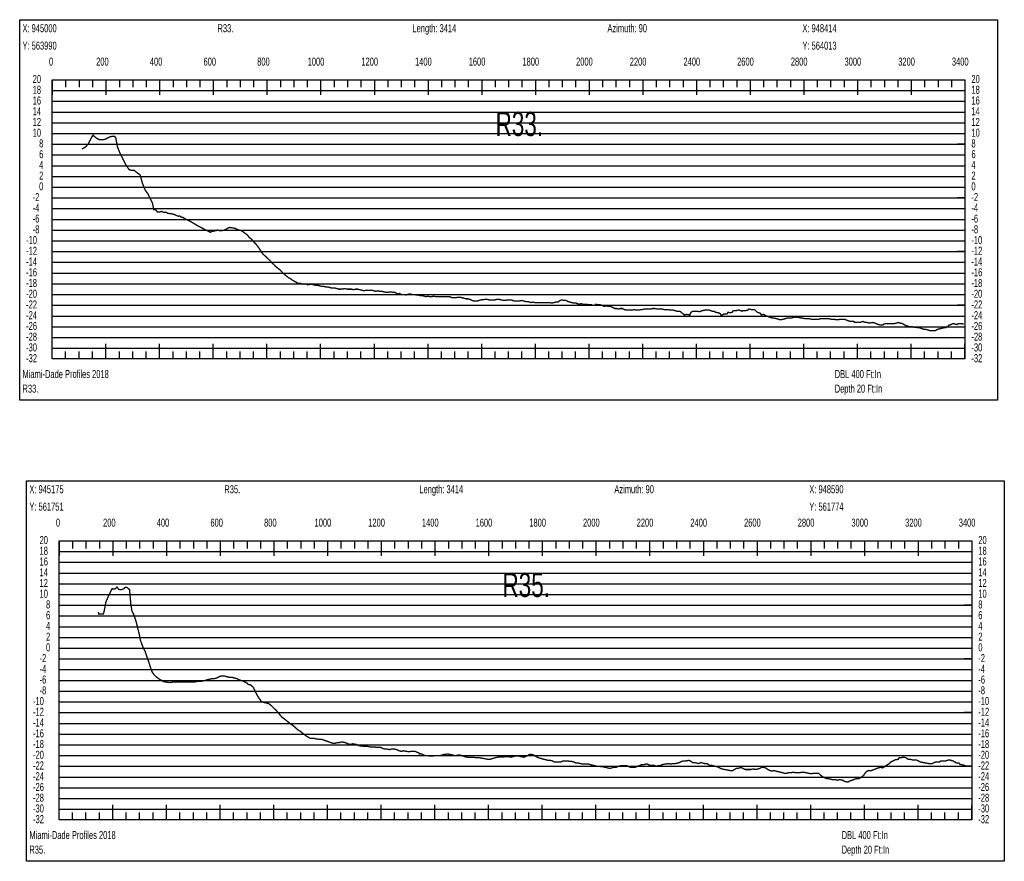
# Model space of a CAD drawing. Header units: inches. Extents: x 471865 to 538526, y 1054316 to 1102451.
# Tile 74 of 131: x 491167 to 494835, y 1094321 to 1097457. Entities that reach past the tile are written whole.
import ezdxf

# ---------------------------------------------------------------- set-up
doc = ezdxf.new("R2010")
doc.units = ezdxf.units.IN
doc.header["$MEASUREMENT"] = 0
for name, color, linetype in [('LABELS', 7, 'Continuous'), ('X_Gr1', 7, 'Continuous'), ('XSECTION', 7, 'Continuous')]:
    doc.layers.add(name, color=color, linetype=linetype)
doc.styles.get("Standard").update_dxf_attribs({"font": 'arial.ttf'})

msp = doc.modelspace()

# ---------------------------------------------------------------- linework, layer by layer
at = {"layer": 'X_Gr1', "color": 6, "linetype": 'Continuous', "lineweight": 18, "true_color": 0xff00ff, "transparency": 33554687, "const_width": 5}
for points in [[(491398.9, 1096975), (491398.9, 1096975), (491412.5, 1096982.4), (491424.4, 1096996.6), (491434.2, 1097016.9), (491440.2, 1097026.4), (491450.5, 1097017.3), (491461, 1097010.6), (491471.3, 1097009.5), (491479.2, 1097009.6), (491488.4, 1097012.4), (491499.4, 1097018.9), (491511.8, 1097022.3), (491520.9, 1097022.2), (491525, 1097017.3), (491530.6, 1096986.7), (491531.3, 1096982.4), (491539.5, 1096962.5), (491551.2, 1096938.1), (491563.2, 1096915.4), (491574.4, 1096898.4), (491585, 1096894.9), (491592.9, 1096896), (491603.4, 1096887.5), (491612.9, 1096880.4), (491615.9, 1096878), (491624.1, 1096848.3), (491634.3, 1096822.3), (491644.2, 1096809), (491653.9, 1096789.8), (491661.8, 1096773.7), (491666.5, 1096748.6), (491672.8, 1096749.4), (491680.5, 1096740.4), (491687.1, 1096739.5), (491695.8, 1096742.6), (491703.8, 1096738.7), (491712, 1096739.7), (491718.8, 1096735.1), (491730, 1096733.9), (491738.3, 1096732.5), (491745.3, 1096730), (491753.2, 1096726.4), (491759.5, 1096724.2), (491762.5, 1096726), (491768.3, 1096721.2), (491775, 1096720.7), (491781.5, 1096715.6), (491787.8, 1096712.5), (491794.2, 1096709.3), (491800.5, 1096706.2), (491806.9, 1096703), (491813.1, 1096699.4), (491819.4, 1096695.4), (491825.6, 1096691.5), (491831.9, 1096688.1), (491838.3, 1096684.8), (491844.6, 1096681.5), (491850.9, 1096678.2), (491857.3, 1096674.9), (491863.6, 1096671.6), (491869.9, 1096668.3), (491876.2, 1096665.9), (491876.6, 1096664.7), (491882.6, 1096667.4), (491888.9, 1096668.9), (491895.2, 1096670.3), (491901.6, 1096671.4), (491902.6, 1096672.7), (491907.9, 1096672.4), (491911.7, 1096670.7), (491920.8, 1096670.7), (491929.1, 1096672.7), (491948.3, 1096682.7), (491963.1, 1096680.7), (491971.2, 1096678.7), (491978.9, 1096674.7), (491985.9, 1096672.7), (491992.4, 1096670.7), (491999.2, 1096666.7), (492006.9, 1096660.7), (492015.3, 1096654.7), (492022.7, 1096644.7), (492029.1, 1096640.7), (492035.7, 1096632.7), (492043.5, 1096624.7), (492052.3, 1096614.7), (492060.6, 1096602.7), (492067.7, 1096590.7), (492074.1, 1096582.7), (492080.9, 1096576.7), (492089.2, 1096568.7), (492098.3, 1096560.7), (492106.6, 1096550.7), (492114, 1096544.7), (492121.4, 1096536.7), (492129, 1096530.7), (492136.6, 1096524.7), (492144.5, 1096516.7), (492152.4, 1096508.7), (492159.8, 1096502.7), (492166.9, 1096496.7), (492174.5, 1096492.7), (492182.2, 1096486.7), (492189.8, 1096482.7), (492197, 1096478.7), (492204.2, 1096474.7), (492211.6, 1096474.7), (492219, 1096472.7), (492226.3, 1096470.7), (492233.2, 1096472.7), (492240.3, 1096468.7), (492248, 1096470.7), (492255.6, 1096470.7), (492263.5, 1096468.7), (492271.6, 1096466.7), (492279.5, 1096466.7), (492286.9, 1096464.7), (492294, 1096462.7), (492301.3, 1096462.7), (492308.8, 1096460.7), (492316.2, 1096460.7), (492323.1, 1096458.7), (492330, 1096456.7), (492336.8, 1096456.7), (492343.3, 1096456.7), (492349.7, 1096454.7), (492356, 1096452.7), (492362.3, 1096452.7), (492380.3, 1096454.7), (492387.5, 1096452.7), (492395.6, 1096452.7), (492403.7, 1096452.7), (492411.2, 1096450.7), (492418.1, 1096452.7), (492425.6, 1096452.7), (492434, 1096450.7), (492442.8, 1096448.7), (492450.3, 1096446.7), (492456.8, 1096448.7), (492463.7, 1096448.7), (492471.7, 1096448.7), (492479.9, 1096448.7), (492487.3, 1096446.7), (492494.5, 1096444.7), (492501.6, 1096446.7), (492508.6, 1096444.7), (492516, 1096444.7), (492524, 1096442.7), (492531.9, 1096440.7), (492538.7, 1096440.7), (492544.6, 1096442.7), (492551.1, 1096442.7), (492558.3, 1096440.7), (492565.1, 1096440.7), (492571.4, 1096436.7), (492577.3, 1096434.7), (492582.8, 1096436.7), (492588.7, 1096432.7), (492600.8, 1096432.7), (492606.3, 1096430.7), (492611.8, 1096432.7), (492617.1, 1096434.7), (492622.9, 1096434.7), (492629.7, 1096432.7), (492636.9, 1096432.7), (492644.2, 1096430.7), (492651.8, 1096430.7), (492659.7, 1096428.7), (492667.4, 1096428.7), (492674.5, 1096426.7), (492681.2, 1096424.7), (492688.1, 1096426.7), (492695.4, 1096424.7), (492702.6, 1096424.7), (492709.5, 1096426.7), (492716.7, 1096424.7), (492724.5, 1096424.7), (492732.6, 1096424.7), (492740.2, 1096424.7), (492747.1, 1096424.7), (492753.9, 1096424.7), (492761.2, 1096424.7), (492769.3, 1096424.7), (492777.7, 1096420.7), (492785.3, 1096420.7), (492792.2, 1096420.7), (492799.4, 1096422.7), (492807.6, 1096422.7), (492816, 1096420.7), (492823.6, 1096418.7), (492830.7, 1096416.7), (492837.4, 1096416.7), (492844.2, 1096414.7), (492851.9, 1096410.7), (492859.7, 1096408.7), (492866.6, 1096408.7), (492872.6, 1096408.7), (492878.7, 1096410.7), (492884.9, 1096412.7), (492903, 1096414.7), (492909.1, 1096414.7), (492916.1, 1096412.7), (492923.6, 1096412.7), (492931.1, 1096412.7), (492937.9, 1096412.7), (492944.7, 1096414.7), (492952.4, 1096414.7), (492961, 1096412.7), (492969.6, 1096410.7), (492977, 1096410.7), (492983.5, 1096412.7), (492991, 1096412.7), (492999.5, 1096412.7), (493008, 1096408.7), (493015.3, 1096408.7), (493022.2, 1096408.7), (493029.5, 1096408.7), (493036.8, 1096410.7), (493044.1, 1096408.7), (493051.7, 1096406.7), (493062.2, 1096406.7), (493065.6, 1096404.7), (493072.1, 1096402.7), (493078.7, 1096404.7), (493085.7, 1096402.7), (493093, 1096402.7), (493100.3, 1096402.7), (493107, 1096402.7), (493113.5, 1096402.7), (493120.7, 1096402.7), (493128.2, 1096402.7), (493135.4, 1096402.7), (493142.1, 1096402.7), (493149, 1096400.7), (493156.7, 1096402.7), (493164.7, 1096404.7), (493172.6, 1096404.7), (493180.1, 1096410.7), (493187.4, 1096412.7), (493194.9, 1096410.7), (493202.3, 1096410.7), (493209.7, 1096406.7), (493217, 1096404.7), (493224.4, 1096402.7), (493231.6, 1096400.7), (493241.1, 1096400.7), (493244.4, 1096398.7), (493251.4, 1096396.7), (493258.7, 1096398.7), (493265.6, 1096396.7), (493271.7, 1096396.7), (493278.1, 1096396.7), (493285.6, 1096394.7), (493297.8, 1096394.7), (493301.3, 1096392.7), (493307.9, 1096392.7), (493314.7, 1096396.7), (493322.3, 1096394.7), (493330.6, 1096394.7), (493338.8, 1096390.7), (493345.9, 1096388.7), (493352.7, 1096390.7), (493359.8, 1096388.7), (493367.7, 1096388.7), (493375.9, 1096384.7), (493383.6, 1096380.7), (493391, 1096380.7), (493397.7, 1096378.7), (493404.2, 1096380.7), (493411.7, 1096380.7), (493420, 1096376.7), (493428.3, 1096374.7), (493435.3, 1096374.7), (493441.7, 1096374.7), (493449, 1096374.7), (493457, 1096376.7), (493464.9, 1096374.7), (493472.2, 1096374.7), (493483.3, 1096376.7), (493487, 1096376.7), (493494.2, 1096378.7), (493501.6, 1096378.7), (493509.3, 1096378.7), (493521.3, 1096378.7), (493525, 1096380.7), (493532.2, 1096380.7), (493543.3, 1096378.7), (493546.9, 1096378.7), (493557.3, 1096378.7), (493560.6, 1096378.7), (493567.3, 1096376.7), (493574.3, 1096376.7), (493581.2, 1096376.7), (493591.6, 1096374.7), (493601.5, 1096374.7), (493615.8, 1096370.7), (493626, 1096370.7), (493629.3, 1096368.7), (493636.1, 1096362.7), (493643.9, 1096356.7), (493652, 1096358.7), (493663.6, 1096356.7), (493666.9, 1096364.7), (493673.7, 1096370.7), (493681.4, 1096370.7), (493689.5, 1096370.7), (493701.3, 1096368.7), (493704.7, 1096370.7), (493711, 1096372.7), (493721, 1096374.7), (493724.9, 1096374.7), (493736.9, 1096374.7), (493740.6, 1096372.7), (493747, 1096370.7), (493755.5, 1096370.7), (493759, 1096366.7), (493770.9, 1096364.7), (493777.8, 1096360.7), (493780.6, 1096354.7), (493788.4, 1096358.7), (493791.6, 1096360.7), (493802.4, 1096360.7), (493805.9, 1096366.7), (493812.5, 1096364.7), (493822, 1096366.7), (493825.3, 1096372.7), (493836.4, 1096372.7), (493844.4, 1096374.7), (493848.1, 1096374.7), (493858.1, 1096370.7), (493861.3, 1096372.7), (493872, 1096372.7), (493879.4, 1096374.7), (493882.8, 1096378.7), (493892.7, 1096376.7), (493896, 1096376.7), (493905, 1096376.7), (493915.1, 1096366.7), (493926.6, 1096362.7), (493929.7, 1096356.7), (493938.3, 1096358.7), (493945.8, 1096354.7), (493950.2, 1096352.7), (493965.8, 1096346.7), (493974.7, 1096344.7), (493978.6, 1096344.7), (493987.1, 1096342.7), (494000.2, 1096338.7), (494012.5, 1096340.7), (494019.4, 1096342.7), (494023.6, 1096344.7), (494037, 1096344.7), (494040.7, 1096344.7), (494047, 1096346.7), (494056, 1096348.7), (494072.9, 1096346.7), (494080.2, 1096344.7), (494083.5, 1096344.7), (494093.9, 1096342.7), (494108.7, 1096342.7), (494116.1, 1096340.7), (494119.9, 1096340.7), (494130.9, 1096340.7), (494134.4, 1096340.7), (494145.1, 1096340.7), (494148.8, 1096342.7), (494156, 1096342.7), (494166.7, 1096342.7), (494174.3, 1096342.7), (494181.9, 1096342.7), (494189.1, 1096340.7), (494192.6, 1096340.7), (494203.6, 1096340.7), (494207.6, 1096338.7), (494218.9, 1096338.7), (494222.2, 1096340.7), (494229.1, 1096340.7), (494240.6, 1096340.7), (494244.3, 1096338.7), (494254.8, 1096334.7), (494261.1, 1096332.7), (494264.2, 1096332.7), (494274, 1096332.7), (494277.7, 1096328.7), (494288.9, 1096328.7), (494295.4, 1096328.7), (494298.5, 1096328.7), (494308.7, 1096332.7), (494316.4, 1096328.7), (494323.9, 1096328.7), (494331, 1096326.7), (494334.5, 1096326.7), (494345, 1096328.7), (494352.5, 1096326.7), (494360.5, 1096322.7), (494368.4, 1096320.7), (494372.2, 1096318.7), (494382.8, 1096318.7), (494386.1, 1096322.7), (494396.8, 1096324.7), (494405, 1096324.7), (494409, 1096324.7), (494419.9, 1096324.7), (494426.8, 1096324.7), (494433.7, 1096326.7), (494441.2, 1096328.7), (494445.1, 1096326.7), (494455.6, 1096324.7), (494468.8, 1096316.7), (494476.3, 1096314.7), (494483, 1096312.7), (494488.3, 1096312.7), (494493.8, 1096312.7), (494499.6, 1096310.7), (494504.9, 1096310.7), (494507.4, 1096310.7), (494514.6, 1096308.7), (494520.1, 1096308.7), (494525.8, 1096306.7), (494531.4, 1096304.7), (494537.5, 1096302.7), (494543.8, 1096302.7), (494550.4, 1096300.7), (494556.9, 1096298.7), (494564.3, 1096298.7), (494568.2, 1096298.7), (494579.3, 1096298.7), (494585.8, 1096302.7), (494592.8, 1096304.7), (494600.7, 1096306.7), (494608.8, 1096308.7), (494616.1, 1096308.7), (494622.7, 1096312.7), (494629.2, 1096318.7), (494636.8, 1096320.7), (494644.7, 1096324.7), (494651.7, 1096322.7), (494658.4, 1096320.7), (494664.4, 1096324.7), (494670.7, 1096324.7), (494674.1, 1096324.7), (494684.2, 1096322.7)], [(491460.1, 1095249.6), (491460.1, 1095249.6), (491461.7, 1095242.1), (491478.7, 1095242.6), (491481.6, 1095251.5), (491488.2, 1095286.9), (491497.4, 1095308.4), (491506.9, 1095328), (491511.3, 1095336.9), (491518.6, 1095335.3), (491524.1, 1095337.1), (491529.3, 1095342.9), (491536.7, 1095333.9), (491545.5, 1095333.2), (491553.2, 1095335.8), (491560.9, 1095341.9), (491567.4, 1095341.1), (491576.4, 1095333), (491581.2, 1095278.7), (491585.3, 1095254.3), (491593.7, 1095236), (491601.7, 1095211.1), (491609, 1095180.9), (491612.7, 1095167.3), (491616.2, 1095147.1), (491621.7, 1095131.2), (491628.4, 1095114.4), (491635.1, 1095101.5), (491641.5, 1095082.3), (491647.4, 1095065.9), (491648.2, 1095062.9), (491653.9, 1095044.8), (491660.2, 1095027.2), (491668.4, 1095015.6), (491675.2, 1095008.9), (491683.2, 1095003), (491690.4, 1094997.7), (491696.1, 1094994.8), (491701.9, 1094991.1), (491706.3, 1094990), (491712, 1094988.8), (491726.2, 1094987.1), (491739, 1094989.1), (491743.4, 1094989.1), (491750.1, 1094989.1), (491756.6, 1094989.1), (491764.7, 1094989.1), (491772.7, 1094989.1), (491780.2, 1094989.1), (491788.7, 1094989.1), (491796.8, 1094989.1), (491805.2, 1094989.1), (491813.2, 1094989.1), (491820.6, 1094989.1), (491827.7, 1094991.1), (491834.7, 1094991.1), (491842.1, 1094991.1), (491849.9, 1094993.1), (491855.1, 1094994.4), (491860.2, 1094995.7), (491865.4, 1094997.1), (491870.6, 1094998.4), (491873, 1094999.1), (491881.2, 1095001.1), (491889.7, 1095001.1), (491897.6, 1095003.1), (491904.6, 1095005.1), (491910.5, 1095009.1), (491916.4, 1095011.1), (491923.4, 1095011.1), (491930.9, 1095011.1), (491938.6, 1095009.1), (491946.5, 1095007.1), (491954.7, 1095007.1), (491962.9, 1095005.1), (491970.7, 1095003.1), (491977.8, 1095001.1), (491984.5, 1094997.1), (491991.2, 1094995.1), (491998.2, 1094993.1), (492005, 1094989.1), (492010.9, 1094987.1), (492015.7, 1094983.1), (492020.6, 1094979.1), (492025.8, 1094979.1), (492031.3, 1094975.1), (492037.7, 1094969.1), (492045, 1094953.1), (492051.3, 1094940.8), (492057.5, 1094930.2), (492063.9, 1094922.4), (492066.4, 1094915.1), (492070.2, 1094915.8), (492076.3, 1094913.1), (492085.9, 1094911.1), (492093.6, 1094909.1), (492099.9, 1094905.1), (492106.5, 1094899.1), (492114.4, 1094891.1), (492123, 1094883.1), (492131.3, 1094873.1), (492138.4, 1094865.1), (492144.7, 1094857.1), (492151.4, 1094853.1), (492158.7, 1094847.1), (492166.3, 1094841.1), (492174.1, 1094835.1), (492181.9, 1094829.1), (492190.5, 1094823.1), (492198.9, 1094815.1), (492206.4, 1094809.1), (492213, 1094805.1), (492220.1, 1094799.1), (492228.2, 1094793.1), (492236.1, 1094787.1), (492242.9, 1094783.1), (492249, 1094779.1), (492255.7, 1094779.1), (492263.3, 1094779.1), (492270.6, 1094777.1), (492277.4, 1094777.1), (492285, 1094775.1), (492293.5, 1094775.1), (492298.6, 1094773.3), (492303.7, 1094771.4), (492308.8, 1094769.6), (492313.9, 1094767.8), (492319, 1094766), (492324.2, 1094764.2), (492329.3, 1094762.4), (492333.2, 1094761.1), (492342.9, 1094761.1), (492350.5, 1094763.1), (492356.8, 1094763.1), (492363.5, 1094765.1), (492371.4, 1094765.1), (492380.4, 1094763.1), (492389, 1094759.1), (492396.1, 1094757.1), (492402.1, 1094757.1), (492407.9, 1094759.1), (492414.6, 1094757.1), (492421.5, 1094757.1), (492427.8, 1094753.1), (492434.3, 1094751.1), (492439.5, 1094750.6), (492444.7, 1094750.1), (492449.9, 1094749.7), (492455.1, 1094749.2), (492457, 1094749.1), (492464.6, 1094749.1), (492473, 1094747.1), (492481.6, 1094747.1), (492489.8, 1094747.1), (492497.3, 1094745.1), (492504.7, 1094745.1), (492512.4, 1094745.1), (492520.3, 1094741.1), (492528.7, 1094739.1), (492537, 1094739.1), (492544.7, 1094737.1), (492551.2, 1094739.1), (492556.9, 1094739.1), (492564, 1094739.1), (492572.4, 1094737.1), (492580.3, 1094733.1), (492586.4, 1094731.1), (492591.4, 1094731.1), (492597.3, 1094733.1), (492604.5, 1094731.1), (492618.6, 1094729.1), (492624.5, 1094731.1), (492631.1, 1094731.1), (492639.1, 1094731.1), (492644.3, 1094728.9), (492649.5, 1094726.7), (492654.7, 1094724.6), (492655.8, 1094721.1), (492659.8, 1094722.4), (492665, 1094720.3), (492670.2, 1094718.1), (492675.4, 1094715.9), (492677.5, 1094715.1), (492687, 1094715.1), (492696, 1094713.1), (492701.1, 1094713.4), (492706.3, 1094713.8), (492711.4, 1094714.2), (492716.6, 1094714.5), (492721.7, 1094714.9), (492724.1, 1094715.1), (492733.7, 1094715.1), (492741.7, 1094717.1), (492747.9, 1094719.1), (492754.2, 1094719.1), (492762.1, 1094721.1), (492771, 1094719.1), (492779.7, 1094717.1), (492787.6, 1094715.1), (492793.6, 1094715.1), (492799.2, 1094717.1), (492806, 1094717.1), (492813.6, 1094715.1), (492820.4, 1094713.1), (492825.3, 1094711.1), (492829.5, 1094709.1), (492834.2, 1094709.1), (492839.2, 1094708.8), (492844.2, 1094708.6), (492849.3, 1094708.4), (492854.3, 1094708.2), (492859.3, 1094708), (492864.3, 1094707.7), (492869.3, 1094707.5), (492874.4, 1094707.3), (492879.4, 1094707.1), (492880, 1094707.1), (492884.6, 1094706.2), (492889.8, 1094705.2), (492895, 1094704.2), (492900.2, 1094703.2), (492905.4, 1094702.2), (492910.6, 1094701.2), (492911.4, 1094701.1), (492919.9, 1094701.1), (492932.2, 1094705.1), (492939.8, 1094707.1), (492948.4, 1094709.1), (492953.6, 1094709.3), (492958.8, 1094709.6), (492964, 1094709.9), (492969.2, 1094710.2), (492974.4, 1094710.4), (492979.6, 1094710.7), (492984.8, 1094711), (492986.2, 1094711.1), (492996.8, 1094709.1), (493005.5, 1094711.1), (493012.2, 1094713.1), (493018.7, 1094713.1), (493026.3, 1094713.1), (493035, 1094711.1), (493043.9, 1094709.1), (493052.2, 1094711.1), (493059.4, 1094715.1), (493066.2, 1094719.1), (493073.8, 1094719.1), (493082.4, 1094717.1), (493091.2, 1094711.1), (493099.4, 1094707.1), (493106.2, 1094705.1), (493112.9, 1094703.1), (493120.8, 1094701.1), (493126, 1094699.8), (493131.2, 1094698.5), (493136.4, 1094697.2), (493137, 1094697.1), (493144.3, 1094697.1), (493152, 1094695.1), (493160, 1094691.1), (493167.7, 1094691.1), (493175.4, 1094691.1), (493183.1, 1094691.1), (493191.7, 1094695.1), (493200.4, 1094695.1), (493208.8, 1094695.1), (493217, 1094693.1), (493224.4, 1094693.1), (493231.9, 1094691.1), (493240.1, 1094687.1), (493248.7, 1094687.1), (493257.1, 1094685.1), (493264.8, 1094683.1), (493272.1, 1094683.1), (493279.1, 1094683.1), (493286.4, 1094683.1), (493294.1, 1094681.1), (493302.2, 1094679.1), (493310.1, 1094677.1), (493317.3, 1094675.1), (493324.1, 1094675.1), (493329.3, 1094674.4), (493334.5, 1094673.7), (493339.7, 1094673.1), (493339.9, 1094673.1), (493348.9, 1094671.1), (493357.4, 1094669.1), (493365.2, 1094667.1), (493372.8, 1094669.1), (493380.6, 1094671.1), (493389.2, 1094671.1), (493397.9, 1094675.1), (493406, 1094677.1), (493413.8, 1094677.1), (493421.3, 1094677.1), (493429.2, 1094677.1), (493437.4, 1094673.1), (493445.5, 1094671.1), (493453, 1094671.1), (493460, 1094671.1), (493467.4, 1094675.1), (493475.4, 1094677.1), (493483.6, 1094681.1), (493491.8, 1094681.1), (493499.4, 1094683.1), (493506.1, 1094683.1), (493513.1, 1094679.1), (493521.4, 1094679.1), (493530, 1094679.1), (493537.6, 1094675.1), (493544.7, 1094677.1), (493552, 1094677.1), (493560.2, 1094681.1), (493569.2, 1094683.1), (493584.5, 1094685.1), (493592, 1094683.1), (493600.4, 1094685.1), (493609.6, 1094685.1), (493618.1, 1094687.1), (493625.6, 1094689.1), (493632.7, 1094693.1), (493641, 1094695.1), (493650, 1094695.1), (493658.3, 1094697.1), (493666.2, 1094695.1), (493673.9, 1094689.1), (493681.2, 1094689.1), (493688.9, 1094687.1), (493696.8, 1094685.1), (493704.9, 1094689.1), (493712.4, 1094687.1), (493720.2, 1094685.1), (493728.4, 1094685.1), (493736.1, 1094679.1), (493743.6, 1094679.1), (493750.6, 1094677.1), (493757.7, 1094675.1), (493766.1, 1094673.1), (493775, 1094669.1), (493783.4, 1094665.1), (493788.5, 1094664.1), (493793.7, 1094663.1), (493798.9, 1094662.1), (493804.1, 1094661.2), (493804.7, 1094661.1), (493814.1, 1094659.1), (493823.2, 1094659.1), (493830.3, 1094663.1), (493836.6, 1094667.1), (493844.4, 1094667.1), (493853.1, 1094671.1), (493862, 1094667.1), (493870.5, 1094663.1), (493884.3, 1094663.1), (493890.9, 1094663.1), (493899.6, 1094665.1), (493909.2, 1094663.1), (493917.4, 1094665.1), (493924.2, 1094667.1), (493930.9, 1094671.1), (493938.3, 1094671.1), (493946.1, 1094669.1), (493954.4, 1094663.1), (493962.8, 1094659.1), (493969.9, 1094657.1), (493976.3, 1094659.1), (493984, 1094657.1), (493993.1, 1094655.1), (494001.8, 1094653.1), (494008.8, 1094651.1), (494015.9, 1094649.1), (494023.8, 1094649.1), (494031.8, 1094651.1), (494039.9, 1094651.1), (494048.3, 1094653.1), (494057.2, 1094651.1), (494065.4, 1094651.1), (494073.1, 1094651.1), (494080.9, 1094653.1), (494088.6, 1094653.1), (494096.8, 1094651.1), (494105.6, 1094649.1), (494118, 1094647.1), (494121.9, 1094649.1), (494128.5, 1094649.1), (494135.6, 1094649.1), (494143.4, 1094649.1), (494151.7, 1094641.1), (494160, 1094635.1), (494173.3, 1094629.1), (494181, 1094629.1), (494184.8, 1094628), (494190, 1094626.5), (494195.2, 1094625.1), (494200, 1094625.1), (494207.2, 1094625.1), (494213.6, 1094623.1), (494221.1, 1094625.1), (494234.4, 1094623.1), (494239.2, 1094619.1), (494247.3, 1094617.1), (494254.4, 1094617.1), (494261.4, 1094621.1), (494273.5, 1094625.1), (494278, 1094627.1), (494286.4, 1094629.1), (494293.8, 1094629.1), (494300.8, 1094633.1), (494311.4, 1094641.1), (494314.8, 1094647.1), (494321.3, 1094655.1), (494328, 1094659.1), (494334.2, 1094659.1), (494339.8, 1094659.1), (494344.8, 1094661), (494349.8, 1094662.9), (494354.8, 1094664.8), (494359.7, 1094666.7), (494364.7, 1094668.6), (494365.8, 1094669.1), (494374, 1094671.1), (494381.8, 1094669.1), (494388.7, 1094673.1), (494396.2, 1094679.1), (494404.2, 1094683.1), (494412.5, 1094691.1), (494420.9, 1094695.1), (494428.8, 1094699.1), (494440.1, 1094701.1), (494444, 1094707.1), (494451.9, 1094707.1), (494460.2, 1094709.1), (494468.6, 1094707.1), (494477.1, 1094701.1), (494485, 1094701.1), (494492.1, 1094699.1), (494499.4, 1094699.1), (494506.8, 1094699.1), (494518.5, 1094693.1), (494522.5, 1094691.1), (494527.6, 1094690.1), (494532.7, 1094689.2), (494537.8, 1094688.2), (494542.9, 1094687.3), (494548, 1094686.3), (494553.1, 1094685.4), (494554.7, 1094685.1), (494559.1, 1094685.1), (494567.1, 1094685.1), (494574, 1094689.1), (494581.2, 1094691.1), (494594.1, 1094691.1), (494598.5, 1094695.1), (494606.5, 1094695.1), (494617.9, 1094695.1), (494621.7, 1094697.1), (494632.9, 1094699.1), (494636.5, 1094697.1), (494644, 1094695.1), (494649.1, 1094692.1), (494654.2, 1094689.1), (494657.8, 1094687.1), (494666.1, 1094687.1), (494669, 1094683.1), (494675.7, 1094681.1), (494684.9, 1094679.1), (494687.7, 1094677.1), (494707.8, 1094675.1)]]:
    msp.add_lwpolyline(points, dxfattribs=at)
at = {"layer": 'XSECTION', "color": 18, "linetype": 'Continuous', "true_color": 0x000000}
for points in [[(491167.2, 1097456.7), (494809.6, 1097456.7), (494809.6, 1096038.7), (491167.2, 1096038.7), (491167.2, 1097456.7)], [(491288.4, 1097232.7), (494688.4, 1097232.7), (494688.4, 1096192.7), (491288.4, 1096192.7), (491288.4, 1097232.7)], [(491288.4, 1097232.7), (491288.4, 1097176.3)], [(491288.4, 1097232.7), (491288.4, 1097176.3)], [(491288.4, 1097232.7), (491288.4, 1097204.7)], [(491288.4, 1097232.7), (491288.4, 1097204.7)], [(491338.4, 1097232.7), (491338.4, 1097204.7)], [(491388.4, 1097232.7), (491388.4, 1097204.7)], [(491438.4, 1097232.7), (491438.4, 1097204.7)], [(491488.4, 1097232.7), (491488.4, 1097176.3)], [(491488.4, 1097232.7), (491488.4, 1097204.7)], [(491538.4, 1097232.7), (491538.4, 1097204.7)], [(491588.4, 1097232.7), (491588.4, 1097204.7)], [(491638.4, 1097232.7), (491638.4, 1097204.7)], [(491688.4, 1097232.7), (491688.4, 1097176.3)], [(491688.4, 1097232.7), (491688.4, 1097204.7)], [(491738.4, 1097232.7), (491738.4, 1097204.7)], [(491788.4, 1097232.7), (491788.4, 1097204.7)], [(491838.4, 1097232.7), (491838.4, 1097204.7)], [(491888.4, 1097232.7), (491888.4, 1097176.3)], [(491888.4, 1097232.7), (491888.4, 1097204.7)], [(491938.4, 1097232.7), (491938.4, 1097204.7)], [(491988.4, 1097232.7), (491988.4, 1097204.7)], [(492038.4, 1097232.7), (492038.4, 1097204.7)], [(492088.4, 1097232.7), (492088.4, 1097176.3)], [(492088.4, 1097232.7), (492088.4, 1097204.7)], [(492138.4, 1097232.7), (492138.4, 1097204.7)], [(492188.4, 1097232.7), (492188.4, 1097204.7)], [(492238.4, 1097232.7), (492238.4, 1097204.7)], [(492288.4, 1097232.7), (492288.4, 1097176.3)], [(492288.4, 1097232.7), (492288.4, 1097204.7)], [(492338.4, 1097232.7), (492338.4, 1097204.7)], [(492388.4, 1097232.7), (492388.4, 1097204.7)], [(492438.4, 1097232.7), (492438.4, 1097204.7)], [(492488.4, 1097232.7), (492488.4, 1097176.3)], [(492488.4, 1097232.7), (492488.4, 1097204.7)], [(492538.4, 1097232.7), (492538.4, 1097204.7)], [(492588.4, 1097232.7), (492588.4, 1097204.7)], [(492638.4, 1097232.7), (492638.4, 1097204.7)], [(492688.4, 1097232.7), (492688.4, 1097176.3)], [(492688.4, 1097232.7), (492688.4, 1097204.7)], [(492738.4, 1097232.7), (492738.4, 1097204.7)], [(492788.4, 1097232.7), (492788.4, 1097204.7)], [(492838.4, 1097232.7), (492838.4, 1097204.7)], [(492888.4, 1097232.7), (492888.4, 1097176.3)], [(492888.4, 1097232.7), (492888.4, 1097204.7)], [(492938.4, 1097232.7), (492938.4, 1097204.7)], [(492988.4, 1097232.7), (492988.4, 1097204.7)], [(493038.4, 1097232.7), (493038.4, 1097204.7)], [(493088.4, 1097232.7), (493088.4, 1097176.3)], [(493088.4, 1097232.7), (493088.4, 1097204.7)], [(493138.4, 1097232.7), (493138.4, 1097204.7)], [(493188.4, 1097232.7), (493188.4, 1097204.7)], [(493238.4, 1097232.7), (493238.4, 1097204.7)], [(493288.4, 1097232.7), (493288.4, 1097176.3)], [(493288.4, 1097232.7), (493288.4, 1097204.7)], [(493338.4, 1097232.7), (493338.4, 1097204.7)], [(493388.4, 1097232.7), (493388.4, 1097204.7)], [(493438.4, 1097232.7), (493438.4, 1097204.7)], [(493488.4, 1097232.7), (493488.4, 1097176.3)], [(493488.4, 1097232.7), (493488.4, 1097204.7)], [(493538.4, 1097232.7), (493538.4, 1097204.7)], [(493588.4, 1097232.7), (493588.4, 1097204.7)], [(493638.4, 1097232.7), (493638.4, 1097204.7)], [(493688.4, 1097232.7), (493688.4, 1097176.3)], [(493688.4, 1097232.7), (493688.4, 1097204.7)], [(493738.4, 1097232.7), (493738.4, 1097204.7)], [(493788.4, 1097232.7), (493788.4, 1097204.7)], [(493838.4, 1097232.7), (493838.4, 1097204.7)], [(493888.4, 1097232.7), (493888.4, 1097176.3)], [(493888.4, 1097232.7), (493888.4, 1097204.7)], [(493938.4, 1097232.7), (493938.4, 1097204.7)], [(493988.4, 1097232.7), (493988.4, 1097204.7)], [(494038.4, 1097232.7), (494038.4, 1097204.7)], [(494088.4, 1097232.7), (494088.4, 1097176.3)], [(494088.4, 1097232.7), (494088.4, 1097204.7)], [(494138.4, 1097232.7), (494138.4, 1097204.7)], [(494188.4, 1097232.7), (494188.4, 1097204.7)], [(494238.4, 1097232.7), (494238.4, 1097204.7)], [(494288.4, 1097232.7), (494288.4, 1097176.3)], [(494288.4, 1097232.7), (494288.4, 1097204.7)], [(494338.4, 1097232.7), (494338.4, 1097204.7)], [(494388.4, 1097232.7), (494388.4, 1097204.7)], [(494438.4, 1097232.7), (494438.4, 1097204.7)], [(494488.4, 1097232.7), (494488.4, 1097176.3)], [(494488.4, 1097232.7), (494488.4, 1097204.7)], [(494538.4, 1097232.7), (494538.4, 1097204.7)], [(494588.4, 1097232.7), (494588.4, 1097204.7)], [(494638.4, 1097232.7), (494638.4, 1097204.7)], [(494688.4, 1097232.7), (494688.4, 1097176.3)], [(494688.4, 1097232.7), (494688.4, 1097204.7)], [(491288.4, 1096992.7), (491316.4, 1096992.7)], [(494688.4, 1096992.7), (494660.4, 1096992.7)], [(491288.4, 1096792.7), (491316.4, 1096792.7)], [(494688.4, 1096792.7), (494660.4, 1096792.7)], [(491288.4, 1096592.7), (491316.4, 1096592.7)], [(494688.4, 1096592.7), (494660.4, 1096592.7)], [(491288.4, 1096392.7), (491316.4, 1096392.7)], [(494688.4, 1096392.7), (494660.4, 1096392.7)], [(491288.4, 1096192.7), (491288.4, 1096249.1)], [(491288.4, 1096192.7), (491288.4, 1096249.1)], [(491488.4, 1096192.7), (491488.4, 1096249.1)], [(491688.4, 1096192.7), (491688.4, 1096249.1)], [(491888.4, 1096192.7), (491888.4, 1096249.1)], [(492088.4, 1096192.7), (492088.4, 1096249.1)], [(492288.4, 1096192.7), (492288.4, 1096249.1)], [(492488.4, 1096192.7), (492488.4, 1096249.1)], [(492688.4, 1096192.7), (492688.4, 1096249.1)], [(492888.4, 1096192.7), (492888.4, 1096249.1)], [(493088.4, 1096192.7), (493088.4, 1096249.1)], [(493288.4, 1096192.7), (493288.4, 1096249.1)], [(493488.4, 1096192.7), (493488.4, 1096249.1)], [(493688.4, 1096192.7), (493688.4, 1096249.1)], [(493888.4, 1096192.7), (493888.4, 1096249.1)], [(494088.4, 1096192.7), (494088.4, 1096249.1)], [(494288.4, 1096192.7), (494288.4, 1096249.1)], [(494488.4, 1096192.7), (494488.4, 1096249.1)], [(494688.4, 1096192.7), (494688.4, 1096249.1)], [(491288.4, 1096192.7), (491288.4, 1096220.7)], [(491288.4, 1096192.7), (491288.4, 1096220.7)], [(491338.4, 1096192.7), (491338.4, 1096220.7)], [(491388.4, 1096192.7), (491388.4, 1096220.7)], [(491438.4, 1096192.7), (491438.4, 1096220.7)], [(491488.4, 1096192.7), (491488.4, 1096220.7)], [(491538.4, 1096192.7), (491538.4, 1096220.7)], [(491588.4, 1096192.7), (491588.4, 1096220.7)], [(491638.4, 1096192.7), (491638.4, 1096220.7)], [(491688.4, 1096192.7), (491688.4, 1096220.7)], [(491738.4, 1096192.7), (491738.4, 1096220.7)], [(491788.4, 1096192.7), (491788.4, 1096220.7)], [(491838.4, 1096192.7), (491838.4, 1096220.7)], [(491888.4, 1096192.7), (491888.4, 1096220.7)], [(491938.4, 1096192.7), (491938.4, 1096220.7)], [(491988.4, 1096192.7), (491988.4, 1096220.7)], [(492038.4, 1096192.7), (492038.4, 1096220.7)], [(492088.4, 1096192.7), (492088.4, 1096220.7)], [(492138.4, 1096192.7), (492138.4, 1096220.7)], [(492188.4, 1096192.7), (492188.4, 1096220.7)], [(492238.4, 1096192.7), (492238.4, 1096220.7)], [(492288.4, 1096192.7), (492288.4, 1096220.7)], [(492338.4, 1096192.7), (492338.4, 1096220.7)], [(492388.4, 1096192.7), (492388.4, 1096220.7)], [(492438.4, 1096192.7), (492438.4, 1096220.7)], [(492488.4, 1096192.7), (492488.4, 1096220.7)], [(492538.4, 1096192.7), (492538.4, 1096220.7)], [(492588.4, 1096192.7), (492588.4, 1096220.7)], [(492638.4, 1096192.7), (492638.4, 1096220.7)], [(492688.4, 1096192.7), (492688.4, 1096220.7)], [(492738.4, 1096192.7), (492738.4, 1096220.7)], [(492788.4, 1096192.7), (492788.4, 1096220.7)], [(492838.4, 1096192.7), (492838.4, 1096220.7)], [(492888.4, 1096192.7), (492888.4, 1096220.7)], [(492938.4, 1096192.7), (492938.4, 1096220.7)], [(492988.4, 1096192.7), (492988.4, 1096220.7)], [(493038.4, 1096192.7), (493038.4, 1096220.7)], [(493088.4, 1096192.7), (493088.4, 1096220.7)], [(493138.4, 1096192.7), (493138.4, 1096220.7)], [(493188.4, 1096192.7), (493188.4, 1096220.7)], [(493238.4, 1096192.7), (493238.4, 1096220.7)], [(493288.4, 1096192.7), (493288.4, 1096220.7)], [(493338.4, 1096192.7), (493338.4, 1096220.7)], [(493388.4, 1096192.7), (493388.4, 1096220.7)], [(493438.4, 1096192.7), (493438.4, 1096220.7)], [(493488.4, 1096192.7), (493488.4, 1096220.7)], [(493538.4, 1096192.7), (493538.4, 1096220.7)], [(493588.4, 1096192.7), (493588.4, 1096220.7)], [(493638.4, 1096192.7), (493638.4, 1096220.7)], [(493688.4, 1096192.7), (493688.4, 1096220.7)], [(493738.4, 1096192.7), (493738.4, 1096220.7)], [(493788.4, 1096192.7), (493788.4, 1096220.7)], [(493838.4, 1096192.7), (493838.4, 1096220.7)], [(493888.4, 1096192.7), (493888.4, 1096220.7)], [(493938.4, 1096192.7), (493938.4, 1096220.7)], [(493988.4, 1096192.7), (493988.4, 1096220.7)], [(494038.4, 1096192.7), (494038.4, 1096220.7)], [(494088.4, 1096192.7), (494088.4, 1096220.7)], [(494138.4, 1096192.7), (494138.4, 1096220.7)], [(494188.4, 1096192.7), (494188.4, 1096220.7)], [(494238.4, 1096192.7), (494238.4, 1096220.7)], [(494288.4, 1096192.7), (494288.4, 1096220.7)], [(494338.4, 1096192.7), (494338.4, 1096220.7)], [(494388.4, 1096192.7), (494388.4, 1096220.7)], [(494438.4, 1096192.7), (494438.4, 1096220.7)], [(494488.4, 1096192.7), (494488.4, 1096220.7)], [(494538.4, 1096192.7), (494538.4, 1096220.7)], [(494588.4, 1096192.7), (494588.4, 1096220.7)], [(494638.4, 1096192.7), (494638.4, 1096220.7)], [(494688.4, 1096192.7), (494688.4, 1096220.7)], [(491192.9, 1095739.1), (494835.3, 1095739.1), (494835.3, 1094321.1), (491192.9, 1094321.1), (491192.9, 1095739.1)], [(491314.1, 1095515.1), (494714.1, 1095515.1), (494714.1, 1094475.1), (491314.1, 1094475.1), (491314.1, 1095515.1)], [(491314.1, 1095515.1), (491314.1, 1095458.7)], [(491314.1, 1095515.1), (491314.1, 1095458.7)], [(491314.1, 1095515.1), (491314.1, 1095487.1)], [(491314.1, 1095515.1), (491314.1, 1095487.1)], [(491364.1, 1095515.1), (491364.1, 1095487.1)], [(491414.1, 1095515.1), (491414.1, 1095487.1)], [(491464.1, 1095515.1), (491464.1, 1095487.1)], [(491514.1, 1095515.1), (491514.1, 1095458.7)], [(491514.1, 1095515.1), (491514.1, 1095487.1)], [(491564.1, 1095515.1), (491564.1, 1095487.1)], [(491614.1, 1095515.1), (491614.1, 1095487.1)], [(491664.1, 1095515.1), (491664.1, 1095487.1)], [(491714.1, 1095515.1), (491714.1, 1095458.7)], [(491714.1, 1095515.1), (491714.1, 1095487.1)], [(491764.1, 1095515.1), (491764.1, 1095487.1)], [(491814.1, 1095515.1), (491814.1, 1095487.1)], [(491864.1, 1095515.1), (491864.1, 1095487.1)], [(491914.1, 1095515.1), (491914.1, 1095458.7)], [(491914.1, 1095515.1), (491914.1, 1095487.1)], [(491964.1, 1095515.1), (491964.1, 1095487.1)], [(492014.1, 1095515.1), (492014.1, 1095487.1)], [(492064.1, 1095515.1), (492064.1, 1095487.1)], [(492114.1, 1095515.1), (492114.1, 1095458.7)], [(492114.1, 1095515.1), (492114.1, 1095487.1)], [(492164.1, 1095515.1), (492164.1, 1095487.1)], [(492214.1, 1095515.1), (492214.1, 1095487.1)], [(492264.1, 1095515.1), (492264.1, 1095487.1)], [(492314.1, 1095515.1), (492314.1, 1095458.7)], [(492314.1, 1095515.1), (492314.1, 1095487.1)], [(492364.1, 1095515.1), (492364.1, 1095487.1)], [(492414.1, 1095515.1), (492414.1, 1095487.1)], [(492464.1, 1095515.1), (492464.1, 1095487.1)], [(492514.1, 1095515.1), (492514.1, 1095458.7)], [(492514.1, 1095515.1), (492514.1, 1095487.1)], [(492564.1, 1095515.1), (492564.1, 1095487.1)], [(492614.1, 1095515.1), (492614.1, 1095487.1)], [(492664.1, 1095515.1), (492664.1, 1095487.1)], [(492714.1, 1095515.1), (492714.1, 1095458.7)], [(492714.1, 1095515.1), (492714.1, 1095487.1)], [(492764.1, 1095515.1), (492764.1, 1095487.1)], [(492814.1, 1095515.1), (492814.1, 1095487.1)], [(492864.1, 1095515.1), (492864.1, 1095487.1)], [(492914.1, 1095515.1), (492914.1, 1095458.7)], [(492914.1, 1095515.1), (492914.1, 1095487.1)], [(492964.1, 1095515.1), (492964.1, 1095487.1)], [(493014.1, 1095515.1), (493014.1, 1095487.1)], [(493064.1, 1095515.1), (493064.1, 1095487.1)], [(493114.1, 1095515.1), (493114.1, 1095458.7)], [(493114.1, 1095515.1), (493114.1, 1095487.1)], [(493164.1, 1095515.1), (493164.1, 1095487.1)], [(493214.1, 1095515.1), (493214.1, 1095487.1)], [(493264.1, 1095515.1), (493264.1, 1095487.1)], [(493314.1, 1095515.1), (493314.1, 1095458.7)], [(493314.1, 1095515.1), (493314.1, 1095487.1)], [(493364.1, 1095515.1), (493364.1, 1095487.1)], [(493414.1, 1095515.1), (493414.1, 1095487.1)], [(493464.1, 1095515.1), (493464.1, 1095487.1)], [(493514.1, 1095515.1), (493514.1, 1095458.7)], [(493514.1, 1095515.1), (493514.1, 1095487.1)], [(493564.1, 1095515.1), (493564.1, 1095487.1)], [(493614.1, 1095515.1), (493614.1, 1095487.1)], [(493664.1, 1095515.1), (493664.1, 1095487.1)], [(493714.1, 1095515.1), (493714.1, 1095458.7)], [(493714.1, 1095515.1), (493714.1, 1095487.1)], [(493764.1, 1095515.1), (493764.1, 1095487.1)], [(493814.1, 1095515.1), (493814.1, 1095487.1)], [(493864.1, 1095515.1), (493864.1, 1095487.1)], [(493914.1, 1095515.1), (493914.1, 1095458.7)], [(493914.1, 1095515.1), (493914.1, 1095487.1)], [(493964.1, 1095515.1), (493964.1, 1095487.1)], [(494014.1, 1095515.1), (494014.1, 1095487.1)], [(494064.1, 1095515.1), (494064.1, 1095487.1)], [(494114.1, 1095515.1), (494114.1, 1095458.7)], [(494114.1, 1095515.1), (494114.1, 1095487.1)], [(494164.1, 1095515.1), (494164.1, 1095487.1)], [(494214.1, 1095515.1), (494214.1, 1095487.1)], [(494264.1, 1095515.1), (494264.1, 1095487.1)], [(494314.1, 1095515.1), (494314.1, 1095458.7)], [(494314.1, 1095515.1), (494314.1, 1095487.1)], [(494364.1, 1095515.1), (494364.1, 1095487.1)], [(494414.1, 1095515.1), (494414.1, 1095487.1)], [(494464.1, 1095515.1), (494464.1, 1095487.1)], [(494514.1, 1095515.1), (494514.1, 1095458.7)], [(494514.1, 1095515.1), (494514.1, 1095487.1)], [(494564.1, 1095515.1), (494564.1, 1095487.1)], [(494614.1, 1095515.1), (494614.1, 1095487.1)], [(494664.1, 1095515.1), (494664.1, 1095487.1)], [(494714.1, 1095515.1), (494714.1, 1095458.7)], [(494714.1, 1095515.1), (494714.1, 1095487.1)], [(491314.1, 1095275.1), (491342.1, 1095275.1)], [(494714.1, 1095275.1), (494686.1, 1095275.1)], [(491314.1, 1095075.1), (491342.1, 1095075.1)], [(494714.1, 1095075.1), (494686.1, 1095075.1)], [(491314.1, 1094875.1), (491342.1, 1094875.1)], [(494714.1, 1094875.1), (494686.1, 1094875.1)], [(491314.1, 1094675.1), (491342.1, 1094675.1)], [(494714.1, 1094675.1), (494686.1, 1094675.1)], [(491314.1, 1094475.1), (491314.1, 1094531.5)], [(491314.1, 1094475.1), (491314.1, 1094531.5)], [(491514.1, 1094475.1), (491514.1, 1094531.5)], [(491714.1, 1094475.1), (491714.1, 1094531.5)], [(491914.1, 1094475.1), (491914.1, 1094531.5)], [(492114.1, 1094475.1), (492114.1, 1094531.5)], [(492314.1, 1094475.1), (492314.1, 1094531.5)], [(492514.1, 1094475.1), (492514.1, 1094531.5)], [(492714.1, 1094475.1), (492714.1, 1094531.5)], [(492914.1, 1094475.1), (492914.1, 1094531.5)], [(493114.1, 1094475.1), (493114.1, 1094531.5)], [(493314.1, 1094475.1), (493314.1, 1094531.5)], [(493514.1, 1094475.1), (493514.1, 1094531.5)], [(493714.1, 1094475.1), (493714.1, 1094531.5)], [(493914.1, 1094475.1), (493914.1, 1094531.5)], [(494114.1, 1094475.1), (494114.1, 1094531.5)], [(494314.1, 1094475.1), (494314.1, 1094531.5)], [(494514.1, 1094475.1), (494514.1, 1094531.5)], [(494714.1, 1094475.1), (494714.1, 1094531.5)], [(491314.1, 1094475.1), (491314.1, 1094503.1)], [(491314.1, 1094475.1), (491314.1, 1094503.1)], [(491364.1, 1094475.1), (491364.1, 1094503.1)], [(491414.1, 1094475.1), (491414.1, 1094503.1)], [(491464.1, 1094475.1), (491464.1, 1094503.1)], [(491514.1, 1094475.1), (491514.1, 1094503.1)], [(491564.1, 1094475.1), (491564.1, 1094503.1)], [(491614.1, 1094475.1), (491614.1, 1094503.1)], [(491664.1, 1094475.1), (491664.1, 1094503.1)], [(491714.1, 1094475.1), (491714.1, 1094503.1)], [(491764.1, 1094475.1), (491764.1, 1094503.1)], [(491814.1, 1094475.1), (491814.1, 1094503.1)], [(491864.1, 1094475.1), (491864.1, 1094503.1)], [(491914.1, 1094475.1), (491914.1, 1094503.1)], [(491964.1, 1094475.1), (491964.1, 1094503.1)], [(492014.1, 1094475.1), (492014.1, 1094503.1)], [(492064.1, 1094475.1), (492064.1, 1094503.1)], [(492114.1, 1094475.1), (492114.1, 1094503.1)], [(492164.1, 1094475.1), (492164.1, 1094503.1)], [(492214.1, 1094475.1), (492214.1, 1094503.1)], [(492264.1, 1094475.1), (492264.1, 1094503.1)], [(492314.1, 1094475.1), (492314.1, 1094503.1)], [(492364.1, 1094475.1), (492364.1, 1094503.1)], [(492414.1, 1094475.1), (492414.1, 1094503.1)], [(492464.1, 1094475.1), (492464.1, 1094503.1)], [(492514.1, 1094475.1), (492514.1, 1094503.1)], [(492564.1, 1094475.1), (492564.1, 1094503.1)], [(492614.1, 1094475.1), (492614.1, 1094503.1)], [(492664.1, 1094475.1), (492664.1, 1094503.1)], [(492714.1, 1094475.1), (492714.1, 1094503.1)], [(492764.1, 1094475.1), (492764.1, 1094503.1)], [(492814.1, 1094475.1), (492814.1, 1094503.1)], [(492864.1, 1094475.1), (492864.1, 1094503.1)], [(492914.1, 1094475.1), (492914.1, 1094503.1)], [(492964.1, 1094475.1), (492964.1, 1094503.1)], [(493014.1, 1094475.1), (493014.1, 1094503.1)], [(493064.1, 1094475.1), (493064.1, 1094503.1)], [(493114.1, 1094475.1), (493114.1, 1094503.1)], [(493164.1, 1094475.1), (493164.1, 1094503.1)], [(493214.1, 1094475.1), (493214.1, 1094503.1)], [(493264.1, 1094475.1), (493264.1, 1094503.1)], [(493314.1, 1094475.1), (493314.1, 1094503.1)], [(493364.1, 1094475.1), (493364.1, 1094503.1)], [(493414.1, 1094475.1), (493414.1, 1094503.1)], [(493464.1, 1094475.1), (493464.1, 1094503.1)], [(493514.1, 1094475.1), (493514.1, 1094503.1)], [(493564.1, 1094475.1), (493564.1, 1094503.1)], [(493614.1, 1094475.1), (493614.1, 1094503.1)], [(493664.1, 1094475.1), (493664.1, 1094503.1)], [(493714.1, 1094475.1), (493714.1, 1094503.1)], [(493764.1, 1094475.1), (493764.1, 1094503.1)], [(493814.1, 1094475.1), (493814.1, 1094503.1)], [(493864.1, 1094475.1), (493864.1, 1094503.1)], [(493914.1, 1094475.1), (493914.1, 1094503.1)], [(493964.1, 1094475.1), (493964.1, 1094503.1)], [(494014.1, 1094475.1), (494014.1, 1094503.1)], [(494064.1, 1094475.1), (494064.1, 1094503.1)], [(494114.1, 1094475.1), (494114.1, 1094503.1)], [(494164.1, 1094475.1), (494164.1, 1094503.1)], [(494214.1, 1094475.1), (494214.1, 1094503.1)], [(494264.1, 1094475.1), (494264.1, 1094503.1)], [(494314.1, 1094475.1), (494314.1, 1094503.1)], [(494364.1, 1094475.1), (494364.1, 1094503.1)], [(494414.1, 1094475.1), (494414.1, 1094503.1)], [(494464.1, 1094475.1), (494464.1, 1094503.1)], [(494514.1, 1094475.1), (494514.1, 1094503.1)], [(494564.1, 1094475.1), (494564.1, 1094503.1)], [(494614.1, 1094475.1), (494614.1, 1094503.1)], [(494664.1, 1094475.1), (494664.1, 1094503.1)], [(494714.1, 1094475.1), (494714.1, 1094503.1)]]:
    msp.add_lwpolyline(points, dxfattribs=at)
at = {"layer": 'XSECTION', "color": 18, "true_color": 0x000000}
for points in [[(491288.4, 1097192.7), (494688.4, 1097192.7)], [(491288.4, 1097152.7), (494688.4, 1097152.7)], [(491288.4, 1097112.7), (494688.4, 1097112.7)], [(491288.4, 1097072.7), (494688.4, 1097072.7)], [(491288.4, 1097032.7), (494688.4, 1097032.7)], [(491288.4, 1096992.7), (494688.4, 1096992.7)], [(491288.4, 1096952.7), (494688.4, 1096952.7)], [(491288.4, 1096912.7), (494688.4, 1096912.7)], [(491288.4, 1096872.7), (494688.4, 1096872.7)], [(491288.4, 1096832.7), (494688.4, 1096832.7)], [(491288.4, 1096792.7), (494688.4, 1096792.7)], [(491288.4, 1096752.7), (494688.4, 1096752.7)], [(491288.4, 1096712.7), (494688.4, 1096712.7)], [(491288.4, 1096672.7), (494688.4, 1096672.7)], [(491288.4, 1096632.7), (494688.4, 1096632.7)], [(491288.4, 1096592.7), (494688.4, 1096592.7)], [(491288.4, 1096552.7), (494688.4, 1096552.7)], [(491288.4, 1096512.7), (494688.4, 1096512.7)], [(491288.4, 1096472.7), (494688.4, 1096472.7)], [(491288.4, 1096432.7), (494688.4, 1096432.7)], [(491288.4, 1096392.7), (494688.4, 1096392.7)], [(491288.4, 1096352.7), (494688.4, 1096352.7)], [(491288.4, 1096312.7), (494688.4, 1096312.7)], [(491288.4, 1096272.7), (494688.4, 1096272.7)], [(491288.4, 1096232.7), (494688.4, 1096232.7)], [(491314.1, 1095475.1), (494714.1, 1095475.1)], [(491314.1, 1095435.1), (494714.1, 1095435.1)], [(491314.1, 1095395.1), (494714.1, 1095395.1)], [(491314.1, 1095355.1), (494714.1, 1095355.1)], [(491314.1, 1095315.1), (494714.1, 1095315.1)], [(491314.1, 1095275.1), (494714.1, 1095275.1)], [(491314.1, 1095235.1), (494714.1, 1095235.1)], [(491314.1, 1095195.1), (494714.1, 1095195.1)], [(491314.1, 1095155.1), (494714.1, 1095155.1)], [(491314.1, 1095115.1), (494714.1, 1095115.1)], [(491314.1, 1095075.1), (494714.1, 1095075.1)], [(491314.1, 1095035.1), (494714.1, 1095035.1)], [(491314.1, 1094995.1), (494714.1, 1094995.1)], [(491314.1, 1094955.1), (494714.1, 1094955.1)], [(491314.1, 1094915.1), (494714.1, 1094915.1)], [(491314.1, 1094875.1), (494714.1, 1094875.1)], [(491314.1, 1094835.1), (494714.1, 1094835.1)], [(491314.1, 1094795.1), (494714.1, 1094795.1)], [(491314.1, 1094755.1), (494714.1, 1094755.1)], [(491314.1, 1094715.1), (494714.1, 1094715.1)], [(491314.1, 1094675.1), (494714.1, 1094675.1)], [(491314.1, 1094635.1), (494714.1, 1094635.1)], [(491314.1, 1094595.1), (494714.1, 1094595.1)], [(491314.1, 1094555.1), (494714.1, 1094555.1)], [(491314.1, 1094515.1), (494714.1, 1094515.1)]]:
    msp.add_lwpolyline(points, dxfattribs=at)

# ---------------------------------------------------------------- texts
at = {"layer": 'LABELS', "color": 18, "true_color": 0x000000, "width": 0.666667}
for s, height, p in [('X: 945000', 30, (491177.6, 1097409.9)), ('R33.', 30, (491904, 1097409.9)), ('Length: 3414', 30, (492630.4, 1097409.9)), ('Azimuth: 90', 30, (493356.8, 1097409.9)), ('X: 948414', 30, (494083.2, 1097409.9)), ('Y: 563990', 30, (491177.6, 1097345.1)), ('Y: 564013', 30, (494083.2, 1097345.1)), ('0', 30, (491276.4, 1097285.5)), ('0', 30, (491276.4, 1097285.5)), ('200', 30, (491452, 1097285.5)), ('400', 30, (491652, 1097285.5)), ('600', 30, (491852, 1097285.5)), ('800', 30, (492052, 1097285.5)), ('1000', 30, (492240, 1097285.5)), ('1200', 30, (492440, 1097285.5)), ('1400', 30, (492640, 1097285.5)), ('1600', 30, (492840, 1097285.5)), ('1800', 30, (493040, 1097285.5)), ('2000', 30, (493240, 1097285.5)), ('2200', 30, (493440, 1097285.5)), ('2400', 30, (493640, 1097285.5)), ('2600', 30, (493840, 1097285.5)), ('2800', 30, (494040, 1097285.5)), ('3000', 30, (494240, 1097285.5)), ('3200', 30, (494440, 1097285.5)), ('3400', 30, (494640, 1097285.5)), ('20', 30, (491215.6, 1097220.7)), ('20', 30, (494712.8, 1097220.7)), ('18', 30, (491215.6, 1097180.7)), ('18', 30, (494712.8, 1097180.7)), ('16', 30, (491215.6, 1097140.7)), ('16', 30, (494712.8, 1097140.7)), ('14', 30, (491215.6, 1097100.7)), ('R33.', 90, (492940, 1097023.5)), ('14', 30, (494712.8, 1097100.7)), ('12', 30, (491215.6, 1097060.7)), ('12', 30, (494712.8, 1097060.7)), ('10', 30, (491215.6, 1097020.7)), ('10', 30, (494712.8, 1097020.7)), ('8', 30, (491239.6, 1096980.7)), ('8', 30, (494712.8, 1096980.7)), ('6', 30, (491239.6, 1096940.7)), ('6', 30, (494712.8, 1096940.7)), ('4', 30, (491239.6, 1096900.7)), ('4', 30, (494712.8, 1096900.7)), ('2', 30, (491239.6, 1096860.7)), ('2', 30, (494712.8, 1096860.7)), ('0', 30, (491239.6, 1096820.7)), ('0', 30, (494712.8, 1096820.7)), ('-2', 30, (491215.6, 1096780.7)), ('-2', 30, (494712.8, 1096780.7)), ('-4', 30, (491215.6, 1096740.7)), ('-4', 30, (494712.8, 1096740.7)), ('-6', 30, (491215.6, 1096700.7)), ('-6', 30, (494712.8, 1096700.7)), ('-8', 30, (491215.6, 1096660.7)), ('-8', 30, (494712.8, 1096660.7)), ('-10', 30, (491191.2, 1096620.7)), ('-10', 30, (494712.8, 1096620.7)), ('-12', 30, (491191.2, 1096580.7)), ('-12', 30, (494712.8, 1096580.7)), ('-14', 30, (491191.2, 1096540.7)), ('-14', 30, (494712.8, 1096540.7)), ('-16', 30, (491191.2, 1096500.7)), ('-16', 30, (494712.8, 1096500.7)), ('-18', 30, (491191.2, 1096460.7)), ('-18', 30, (494712.8, 1096460.7)), ('-20', 30, (491191.2, 1096420.7)), ('-20', 30, (494712.8, 1096420.7)), ('-22', 30, (491191.2, 1096380.7)), ('-22', 30, (494712.8, 1096380.7)), ('-24', 30, (491191.2, 1096340.7)), ('-24', 30, (494712.8, 1096340.7)), ('-26', 30, (491191.2, 1096300.7)), ('-26', 30, (494712.8, 1096300.7)), ('-28', 30, (491191.2, 1096260.7)), ('-28', 30, (494712.8, 1096260.7)), ('-30', 30, (491191.2, 1096220.7)), ('-30', 30, (494712.8, 1096220.7)), ('-32', 30, (491191.2, 1096180.7)), ('-32', 30, (494712.8, 1096180.7)), ('Miami-Dade Profiles 2018', 30, (491177.6, 1096121.5)), ('DBL 400 Ft:In', 30, (494203.6, 1096121.5)), ('R33.', 30, (491177.6, 1096067.1)), ('Depth 20 Ft:In', 30, (494203.6, 1096067.1)), ('X: 945175', 30, (491203.3, 1095692.3)), ('R35.', 30, (491929.7, 1095692.3)), ('Length: 3414', 30, (492656.1, 1095692.3)), ('Azimuth: 90', 30, (493382.5, 1095692.3)), ('X: 948590', 30, (494108.9, 1095692.3)), ('Y: 561751', 30, (491203.3, 1095627.5)), ('Y: 561774', 30, (494108.9, 1095627.5)), ('0', 30, (491302.1, 1095567.9)), ('0', 30, (491302.1, 1095567.9)), ('200', 30, (491477.7, 1095567.9)), ('400', 30, (491677.7, 1095567.9)), ('600', 30, (491877.7, 1095567.9)), ('800', 30, (492077.7, 1095567.9)), ('1000', 30, (492265.7, 1095567.9)), ('1200', 30, (492465.7, 1095567.9)), ('1400', 30, (492665.7, 1095567.9)), ('1600', 30, (492865.7, 1095567.9)), ('1800', 30, (493065.7, 1095567.9)), ('2000', 30, (493265.7, 1095567.9)), ('2200', 30, (493465.7, 1095567.9)), ('2400', 30, (493665.7, 1095567.9)), ('2600', 30, (493865.7, 1095567.9)), ('2800', 30, (494065.7, 1095567.9)), ('3000', 30, (494265.7, 1095567.9)), ('3200', 30, (494465.7, 1095567.9)), ('3400', 30, (494665.7, 1095567.9)), ('20', 30, (491241.3, 1095503.1)), ('20', 30, (494738.5, 1095503.1)), ('18', 30, (491241.3, 1095463.1)), ('18', 30, (494738.5, 1095463.1)), ('16', 30, (491241.3, 1095423.1)), ('16', 30, (494738.5, 1095423.1)), ('14', 30, (491241.3, 1095383.1)), ('R35.', 90, (492965.7, 1095305.9)), ('14', 30, (494738.5, 1095383.1)), ('12', 30, (491241.3, 1095343.1)), ('12', 30, (494738.5, 1095343.1)), ('10', 30, (491241.3, 1095303.1)), ('10', 30, (494738.5, 1095303.1)), ('8', 30, (491265.3, 1095263.1)), ('8', 30, (494738.5, 1095263.1)), ('6', 30, (491265.3, 1095223.1)), ('6', 30, (494738.5, 1095223.1)), ('4', 30, (491265.3, 1095183.1)), ('4', 30, (494738.5, 1095183.1)), ('2', 30, (491265.3, 1095143.1)), ('2', 30, (494738.5, 1095143.1)), ('0', 30, (491265.3, 1095103.1)), ('0', 30, (494738.5, 1095103.1)), ('-2', 30, (491241.3, 1095063.1)), ('-2', 30, (494738.5, 1095063.1)), ('-4', 30, (491241.3, 1095023.1)), ('-4', 30, (494738.5, 1095023.1)), ('-6', 30, (491241.3, 1094983.1)), ('-6', 30, (494738.5, 1094983.1)), ('-8', 30, (491241.3, 1094943.1)), ('-8', 30, (494738.5, 1094943.1)), ('-10', 30, (491216.9, 1094903.1)), ('-10', 30, (494738.5, 1094903.1)), ('-12', 30, (491216.9, 1094863.1)), ('-12', 30, (494738.5, 1094863.1)), ('-14', 30, (491216.9, 1094823.1)), ('-14', 30, (494738.5, 1094823.1)), ('-16', 30, (491216.9, 1094783.1)), ('-16', 30, (494738.5, 1094783.1)), ('-18', 30, (491216.9, 1094743.1)), ('-18', 30, (494738.5, 1094743.1)), ('-20', 30, (491216.9, 1094703.1)), ('-20', 30, (494738.5, 1094703.1)), ('-22', 30, (491216.9, 1094663.1)), ('-22', 30, (494738.5, 1094663.1)), ('-24', 30, (491216.9, 1094623.1)), ('-24', 30, (494738.5, 1094623.1)), ('-26', 30, (491216.9, 1094583.1)), ('-26', 30, (494738.5, 1094583.1)), ('-28', 30, (491216.9, 1094543.1)), ('-28', 30, (494738.5, 1094543.1)), ('-30', 30, (491216.9, 1094503.1)), ('-30', 30, (494738.5, 1094503.1)), ('-32', 30, (491216.9, 1094463.1)), ('-32', 30, (494738.5, 1094463.1)), ('Miami-Dade Profiles 2018', 30, (491203.3, 1094403.9)), ('DBL 400 Ft:In', 30, (494229.3, 1094403.9)), ('R35.', 30, (491203.3, 1094349.5)), ('Depth 20 Ft:In', 30, (494229.3, 1094349.5))]:
    msp.add_text(s, height=height, dxfattribs=at).set_placement(p)

doc.saveas('drawing.dxf')
